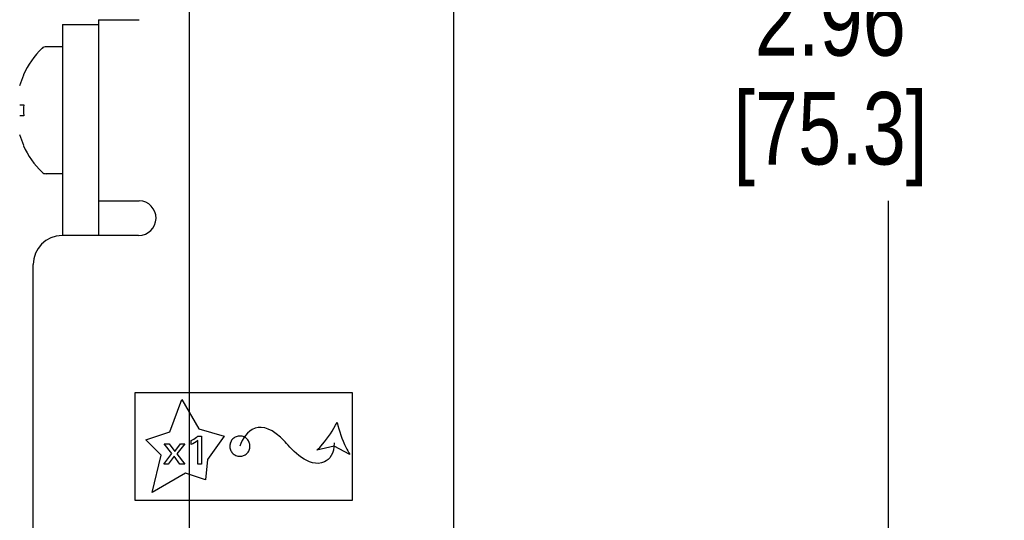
# Model space of a CAD drawing. Header units: inches. Extents: x 0 to 22, y 0 to 17.
# Tile 27 of 44: x 8.2 to 9.9, y 10.7 to 11.6. Entities that reach past the tile are written whole.
import ezdxf

# ---------------------------------------------------------------- set-up
doc = ezdxf.new("R2010")
doc.units = ezdxf.units.IN
doc.header["$LTSCALE"] = 1.21
doc.header["$MEASUREMENT"] = 0
doc.layers.get('0').update_dxf_attribs({"linetype": 'CONTINUOUS'})
doc.layers.add('DATUMCURVES', color=7, linetype='CONTINUOUS')
doc.layers.add('DIMENSIONS', color=7, linetype='CONTINUOUS')
doc.styles.get("Standard").update_dxf_attribs({"font": 'txt', "width": 0.8})
doc.dimstyles.new('DIMSTYLE_1', dxfattribs={"dimtxt": 0.125, "dimasz": 0.18, "dimexe": 0.18, "dimexo": 0.0625, "dimgap": 0.09, "dimtad": 0, "dimtih": 1, "dimtoh": 1, "dimzin": 4, "dimdsep": 46, "dimtxsty": 'STANDARD', "dimblk": '_FILLED', "dimblk1": '_FILLED', "dimblk2": '_FILLED', "dimcen": 0.09, "dimadec": 0, "dimazin": 0, "dimtfac": 1, "dimtofl": 0, "dimtmove": 0, "dimatfit": 3, "dimldrblk": '_FILLED', "dimfxl": 1, "dimtolj": 1, "dimtzin": 4, "dimarcsym": 0})

# ---------------------------------------------------------------- blocks, each defined once
blk = doc.blocks.new('_FILLED')
at = {"color": 0, "linetype": 'BYBLOCK'}
blk.add_solid([(0, 0), (-1, 0.1736), (-1, -0.1736)], dxfattribs=at)
blk = doc.blocks.new('*D0')
at = {"layer": 'DIMENSIONS', "color": 2, "linetype": 'CONTINUOUS'}
for p, q in [((8.8745, 13.0736), (9.787, 13.0736)), ((9.662, 13.0736), (9.662, 11.7171)), ((9.662, 10.1107), (9.662, 11.2796)), ((8.6446, 10.1107), (9.787, 10.1107))]:
    blk.add_line(p, q, dxfattribs=at)
at = {"layer": 'DIMENSIONS', "color": 2, "linetype": 'CONTINUOUS', "xscale": 0.18, "yscale": 0.18, "zscale": 0.18}
for p, rotation in [((9.662, 13.0736), 90), ((9.662, 10.1107), 270)]:
    blk.add_blockref('_FILLED', p, dxfattribs=dict(at, rotation=rotation))
at = {"layer": 'DIMENSIONS', "color": 2, "linetype": 'CONTINUOUS', "insert": (9.562, 11.6546), "char_height": 0.125, "width": 0.6, "attachment_point": 2, "line_spacing_factor": 0.9}
blk.add_mtext('2.96\\P[75.3]', dxfattribs=at)
blk = doc.blocks.new('*D1')
at = {"layer": 'DIMENSIONS', "color": 2, "linetype": 'CONTINUOUS'}
for p, q in [((8.457, 10.2983), (8.457, 13.9836)), ((8.912, 12.9161), (8.912, 13.9836)), ((8.457, 13.8586), (8.6845, 13.8586)), ((8.912, 13.8586), (8.6845, 13.8586)), ((8.6845, 13.8586), (9.0714, 13.8586))]:
    blk.add_line(p, q, dxfattribs=at)
at = {"layer": 'DIMENSIONS', "color": 2, "linetype": 'CONTINUOUS', "xscale": 0.18, "yscale": 0.18, "zscale": 0.18, "rotation": 180}
blk.add_blockref('_FILLED', (8.457, 13.8586), dxfattribs=at)
at = {"layer": 'DIMENSIONS', "color": 2, "linetype": 'CONTINUOUS', "xscale": 0.18, "yscale": 0.18, "zscale": 0.18}
blk.add_blockref('_FILLED', (8.912, 13.8586), dxfattribs=at)
at = {"layer": 'DIMENSIONS', "color": 2, "linetype": 'CONTINUOUS', "insert": (9.1339, 13.9211), "char_height": 0.125, "width": 0.6, "attachment_point": 1, "line_spacing_factor": 0.9}
blk.add_mtext('.46\\P[11.6]', dxfattribs=at)

msp = doc.modelspace()

# ---------------------------------------------------------------- linework, layer by layer
at = {"color": 3, "linetype": 'CONTINUOUS'}
for p, q in [((8.912, 12.8536), (8.912, 8.8376)), ((8.3, 11.5916), (8.3, 11.2796)), ((8.3, 11.5916), (8.37, 11.5916)), ((8.3, 11.2796), (8.37, 11.2796)), ((8.369, 11.2196), (8.237, 11.2196)), ((8.187, 9.5796), (8.187, 11.1696))]:
    msp.add_line(p, q, dxfattribs=at)
at = {"color": 7, "linetype": 'CONTINUOUS'}
for p, q in [((8.2375, 11.5831), (8.2375, 11.2196)), ((8.2375, 11.5831), (8.3, 11.5831)), ((8.2375, 11.5451), (8.2095, 11.5451)), ((8.1706, 11.4966), (8.1708, 11.4964)), ((8.1708, 11.4964), (8.1707, 11.4961)), ((8.1707, 11.4961), (8.1706, 11.4958)), ((8.1639, 11.4451), (8.1706, 11.4451)), ((8.1706, 11.4451), (8.1707, 11.4451)), ((8.1707, 11.4451), (8.1708, 11.4451)), ((8.1706, 11.4261), (8.1639, 11.4261)), ((8.1708, 11.4261), (8.1706, 11.4261)), ((8.1708, 11.3747), (8.1706, 11.3746)), ((8.2375, 11.3261), (8.2095, 11.3261)), ((8.3, 11.2796), (8.3, 11.2196))]:
    msp.add_line(p, q, dxfattribs=at)
for centre, radius, start, end in [((8.3063, 11.4356), 0.1489, 134.2298, 155.7812), ((8.2095, 11.5351), 0.01, 90, 134.2298), ((8.3063, 11.4356), 0.1486, 156.0708, 163.5774), ((8.3404, 11.4356), 0.1698, 176.8012, 183.1988), ((8.3063, 11.4356), 0.1486, 196.4226, 203.9292), ((8.3072, 11.4356), 0.1493, 203.8007, 204.051), ((8.3063, 11.4356), 0.1489, 204.2188, 225.7702), ((8.2095, 11.3361), 0.01, 225.7702, 270)]:
    msp.add_arc(centre, radius, start, end, dxfattribs=at)
at = {"color": 3, "linetype": 'CONTINUOUS'}
for centre, radius, start, end in [((8.369, 11.2496), 0.03, 270, 88.0898), ((8.237, 11.1696), 0.05, 90, 180)]:
    msp.add_arc(centre, radius, start, end, dxfattribs=at)
at = {"layer": 'DATUMCURVES', "color": 40, "linetype": 'CONTINUOUS'}
for p, q in [((8.3629, 10.7631), (8.3629, 10.9493)), ((8.3629, 10.9493), (8.7374, 10.9493)), ((8.423, 10.8815), (8.4437, 10.9371)), ((8.4437, 10.9371), (8.4727, 10.8865)), ((8.7374, 10.9493), (8.7374, 10.7631)), ((8.4727, 10.8865), (8.5166, 10.8737)), ((8.3814, 10.8674), (8.423, 10.8815)), ((8.4713, 10.8739), (8.4775, 10.8739)), ((8.4775, 10.8739), (8.4775, 10.8255)), ((8.5166, 10.8737), (8.488, 10.8339)), ((8.4079, 10.8414), (8.3814, 10.8674)), ((8.4132, 10.8606), (8.4218, 10.8606)), ((8.4264, 10.8439), (8.4132, 10.8606)), ((8.4218, 10.8606), (8.4312, 10.8474)), ((8.4312, 10.8474), (8.441, 10.8606)), ((8.4488, 10.8606), (8.4351, 10.8435)), ((8.441, 10.8606), (8.4488, 10.8606)), ((8.4595, 10.8593), (8.4595, 10.8663)), ((8.4708, 10.8255), (8.4708, 10.8663)), ((8.7062, 10.8565), (8.6761, 10.8497)), ((8.7335, 10.8424), (8.7062, 10.8565)), ((8.3925, 10.777), (8.4079, 10.8414)), ((8.4125, 10.8255), (8.4264, 10.8439)), ((8.4301, 10.8396), (8.4202, 10.8255)), ((8.4401, 10.8255), (8.4301, 10.8396)), ((8.4351, 10.8435), (8.4488, 10.8255)), ((8.4202, 10.8255), (8.4125, 10.8255)), ((8.4488, 10.8255), (8.4401, 10.8255)), ((8.4775, 10.8255), (8.4708, 10.8255)), ((8.488, 10.8339), (8.4841, 10.7985)), ((8.45, 10.8101), (8.3925, 10.777)), ((8.4841, 10.7985), (8.45, 10.8101)), ((8.7374, 10.7631), (8.3629, 10.7631))]:
    msp.add_line(p, q, dxfattribs=at)
for points in [[(8.6215, 10.864), (8.5792, 10.911), (8.5519, 10.882), (8.5436, 10.8567)], [(8.4708, 10.8663), (8.4674, 10.8635), (8.4635, 10.8612), (8.4595, 10.8593)], [(8.6893, 10.8295), (8.6621, 10.8178), (8.6335, 10.8506), (8.6215, 10.864)], [(8.7065, 10.8623), (8.7057, 10.8439), (8.6986, 10.8334), (8.6893, 10.8295)]]:
    msp.add_open_spline(points, degree=3, dxfattribs=at)
for points, knots in [([(8.6761, 10.8497), (8.6797, 10.8529), (8.6934, 10.8673), (8.7044, 10.8842), (8.7114, 10.8976)], [0, 0, 0, 0, 0.23695, 1, 1, 1, 1]), ([(8.7114, 10.8976), (8.7148, 10.8828), (8.7212, 10.8638), (8.7309, 10.8463), (8.7335, 10.8424)], [0, 0, 0, 0, 0.762937, 1, 1, 1, 1]), ([(8.4595, 10.8663), (8.4628, 10.868), (8.4668, 10.8704), (8.4705, 10.8733), (8.4713, 10.8739)], [0, 0, 0, 0, 0.7875, 1, 1, 1, 1]), ([(8.5602, 10.8513), (8.5609, 10.8535), (8.5614, 10.8583), (8.5595, 10.8648), (8.5554, 10.8702), (8.5492, 10.8737), (8.542, 10.8745), (8.5355, 10.8726), (8.5302, 10.8685), (8.5278, 10.8643), (8.5271, 10.8621)], [0, 0, 0, 0, 0.125025, 0.25005, 0.375075, 0.500101, 0.625075, 0.75005, 0.875025, 1, 1, 1, 1]), ([(8.5271, 10.8621), (8.5263, 10.8599), (8.5258, 10.8551), (8.5277, 10.8486), (8.5319, 10.8433), (8.5381, 10.8397), (8.5452, 10.8389), (8.5517, 10.8408), (8.5571, 10.8449), (8.5595, 10.8491), (8.5602, 10.8513)], [0, 0, 0, 0, 0.125259, 0.250519, 0.375778, 0.501038, 0.625778, 0.750519, 0.875259, 1, 1, 1, 1])]:
    msp.add_open_spline(points, degree=3, knots=knots, dxfattribs=at)

# ---------------------------------------------------------------- dimensions: what is measured, and where the dimension line sits
at = {"layer": 'DIMENSIONS', "color": 2, "linetype": 'CONTINUOUS'}
dim = msp.add_linear_dim(base=(8.9119880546, 13.8585866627), p1=(8.4569880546, 10.2982856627), p2=(8.9119880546, 12.9160866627), dimstyle='DIMSTYLE_1', dxfattribs=at)
dim.commit()
dim.dimension.update_dxf_attribs({"geometry": '*D1', "text_midpoint": (9.4338683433, 13.7648366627), "dimtype": 160})
dim = msp.add_linear_dim(base=(9.662, 13.0736), p1=(8.6446, 10.1107), p2=(8.8745, 13.0736), angle=90, dimstyle='DIMSTYLE_1', dxfattribs=at)
dim.commit()
dim.dimension.update_dxf_attribs({"geometry": '*D0', "text_midpoint": (9.537, 11.4984), "dimtype": 160})

doc.saveas('drawing.dxf')
